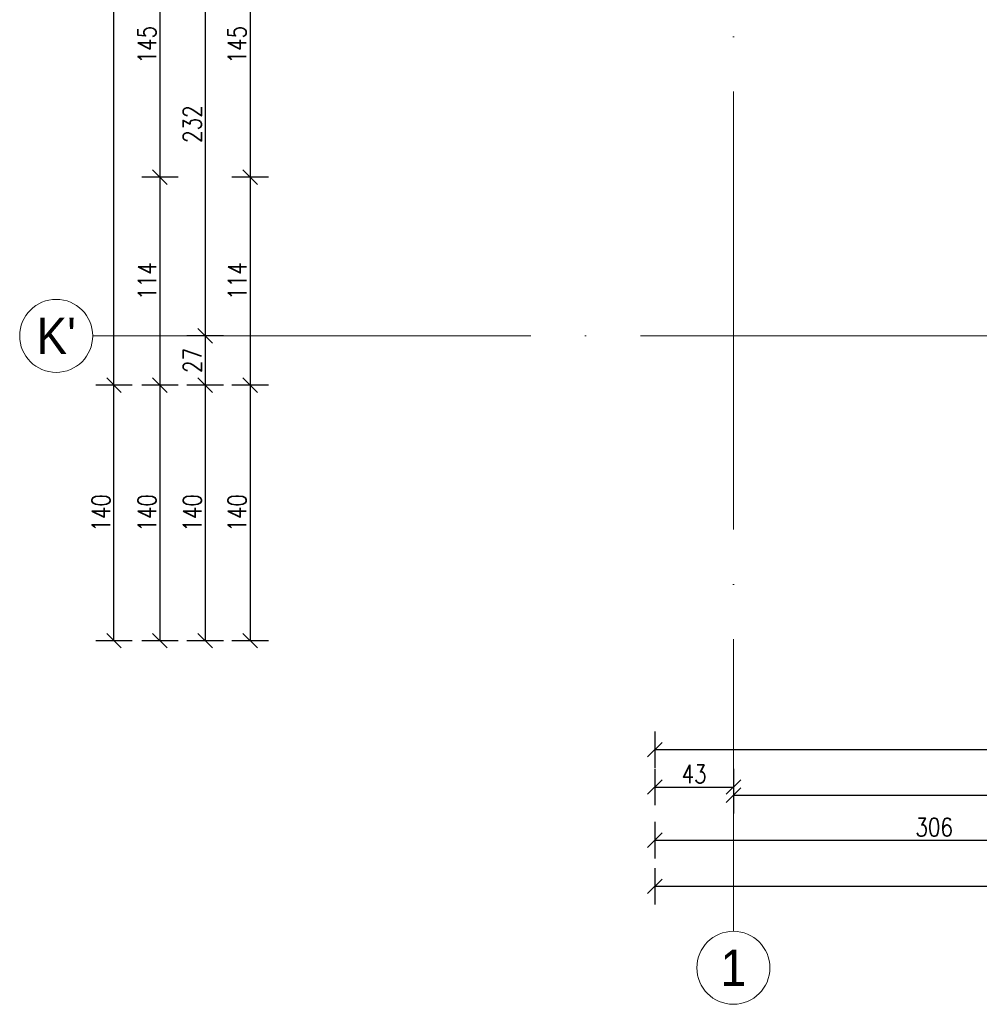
# Model space of a CAD drawing. Header units: millimetres. Extents: x -66901 to 936319, y -323998 to 488548.
# Tile 27 of 84: x 724230 to 729486, y 66440 to 71834. Entities that reach past the tile are written whole.
import ezdxf
from ezdxf.enums import TextEntityAlignment as Align

# ---------------------------------------------------------------- set-up
doc = ezdxf.new("R2010")
doc.units = ezdxf.units.MM
doc.header["$LTSCALE"] = 5
doc.header["$MEASUREMENT"] = 0
doc.linetypes.add('ACAD_ISO04W100', pattern=[30, 24, -3, 0, -3])
doc.linetypes.add('Osie$0$CONTINOUS', pattern=[0])
for name, color, linetype, lineweight in [('A_OPISY', 44, 'Continuous', 9), ('A_OSIE KONSTRUKCYJNE', 150, 'ACAD_ISO04W100', 5), ('A_WYMIAROWANIE', 7, 'Continuous', 9)]:
    doc.layers.add(name, color=color, linetype=linetype, lineweight=lineweight)
doc.layers.add('K-S$UPY', color=4, linetype='Continuous')
doc.styles.add('DEMIURG_100_opisy', font='arial.ttf', dxfattribs={"width": 0.9, "height": 20})
doc.styles.get("Standard").update_dxf_attribs({"font": 'simplex.shx', "width": 0.8})
doc.dimstyles.new('1 do 100', dxfattribs={"dimtxt": 10, "dimasz": 8, "dimexe": 10, "dimexo": 10, "dimgap": 2, "dimtad": 1, "dimdec": 0, "dimtxsty": 'Standard', "dimblk": 'OBLIQUE', "dimcen": 2.5, "dimadec": 0, "dimazin": 0, "dimtfac": 1, "dimtdec": 0, "dimtmove": 0, "dimatfit": 3, "dimldrblk": 'OBLIQUE', "dimfxl": 10, "dimfxlon": 1, "dimarcsym": 0})

# ---------------------------------------------------------------- blocks, each defined once
blk = doc.blocks.new('OSI')
at = {"layer": 'A_OSIE KONSTRUKCYJNE', "ltscale": 2}
for p, q in [((16364.03, 22227.01), (16364.03, 19966.92)), ((16013.11, 20293.12), (19027.17, 20293.12))]:
    blk.add_line(p, q, dxfattribs=at)
at = {"layer": 'A_OSIE KONSTRUKCYJNE', "linetype": 'Continuous'}
for centre in [(15993.11, 20293.12), (16364.03, 19946.92)]:
    blk.add_circle(centre, 20, dxfattribs=at)
at = {"layer": 'A_OSIE KONSTRUKCYJNE', "linetype": 'Osie$0$CONTINOUS', "style": 'DEMIURG_100_opisy', "width": 0.9}
for s, p in [("K'", (15993.11, 20293.12)), ('1', (16364.03, 19946.92))]:
    blk.add_text(s, height=20, dxfattribs=at).set_placement(p, align=Align.MIDDLE_CENTER)
blk = doc.blocks.new('_Oblique')
at = {"color": 0, "linetype": 'ByBlock', "lineweight": -2}
blk.add_line((-0.5, -0.5), (0.5, 0.5), dxfattribs=at)
blk = doc.blocks.new('*D446')
at = {"layer": 'A_WYMIAROWANIE', "color": 0, "lineweight": -2, "ltscale": 2, "transparency": 16777216}
for p, q in [((13281.26, 17700.97), (13281.26, 17680.97)), ((13812.26, 17700.97), (13812.26, 17680.97)), ((13281.26, 17690.97), (13812.26, 17690.97))]:
    blk.add_line(p, q, dxfattribs=at)
at = {"layer": 'Defpoints', "color": 0, "ltscale": 2, "transparency": 16777216}
for p in [(13281.26, 18149.66), (13812.26, 18149.66), (13812.26, 17690.97)]:
    blk.add_point(p, dxfattribs=at)
at = {"layer": 'A_WYMIAROWANIE', "color": 0, "lineweight": -2, "ltscale": 2, "transparency": 16777216, "xscale": 8, "yscale": 8, "zscale": 8, "rotation": 180}
blk.add_blockref('_Oblique', (13281.26, 17690.97), dxfattribs=at)
at = {"layer": 'A_WYMIAROWANIE', "color": 0, "lineweight": -2, "ltscale": 2, "transparency": 16777216, "xscale": 8, "yscale": 8, "zscale": 8}
blk.add_blockref('_Oblique', (13812.26, 17690.97), dxfattribs=at)
at = {"layer": 'A_WYMIAROWANIE', "color": 0, "ltscale": 2, "transparency": 16777216, "insert": (13546.76, 17698.08), "char_height": 10, "attachment_point": 5}
blk.add_mtext('531', dxfattribs=at)
blk = doc.blocks.new('*D455')
at = {"layer": 'A_WYMIAROWANIE', "color": 0, "lineweight": -2, "ltscale": 2, "transparency": 16777216}
for p, q in [((13281.26, 17680.5), (13281.26, 17660.5)), ((13324.26, 17680.5), (13324.26, 17660.5)), ((13281.26, 17670.5), (13324.26, 17670.5))]:
    blk.add_line(p, q, dxfattribs=at)
at = {"layer": 'Defpoints', "color": 0, "ltscale": 2, "transparency": 16777216}
for p in [(13281.26, 18149.66), (13324.26, 18140.81), (13324.26, 17670.5)]:
    blk.add_point(p, dxfattribs=at)
at = {"layer": 'A_WYMIAROWANIE', "color": 0, "lineweight": -2, "ltscale": 2, "transparency": 16777216, "xscale": 8, "yscale": 8, "zscale": 8, "rotation": 180}
blk.add_blockref('_Oblique', (13281.26, 17670.5), dxfattribs=at)
at = {"layer": 'A_WYMIAROWANIE', "color": 0, "lineweight": -2, "ltscale": 2, "transparency": 16777216, "xscale": 8, "yscale": 8, "zscale": 8}
blk.add_blockref('_Oblique', (13324.26, 17670.5), dxfattribs=at)
at = {"layer": 'A_WYMIAROWANIE', "color": 0, "ltscale": 2, "transparency": 16777216, "insert": (13302.76, 17677.61), "char_height": 10, "attachment_point": 5}
blk.add_mtext('43', dxfattribs=at)
blk = doc.blocks.new('*D456')
at = {"layer": 'A_WYMIAROWANIE', "color": 0, "lineweight": -2, "ltscale": 2, "transparency": 16777216}
for p, q in [((13324.26, 17676.05), (13324.26, 17656.05)), ((13862.28, 17676.05), (13862.28, 17656.05)), ((13324.26, 17666.05), (13862.28, 17666.05))]:
    blk.add_line(p, q, dxfattribs=at)
at = {"layer": 'Defpoints', "color": 0, "ltscale": 2, "transparency": 16777216}
for p in [(13324.26, 18140.81), (13862.28, 18112.33), (13862.28, 17666.05)]:
    blk.add_point(p, dxfattribs=at)
at = {"layer": 'A_WYMIAROWANIE', "color": 0, "lineweight": -2, "ltscale": 2, "transparency": 16777216, "xscale": 8, "yscale": 8, "zscale": 8, "rotation": 180}
blk.add_blockref('_Oblique', (13324.26, 17666.05), dxfattribs=at)
at = {"layer": 'A_WYMIAROWANIE', "color": 0, "lineweight": -2, "ltscale": 2, "transparency": 16777216, "xscale": 8, "yscale": 8, "zscale": 8}
blk.add_blockref('_Oblique', (13862.28, 17666.05), dxfattribs=at)
at = {"layer": 'A_WYMIAROWANIE', "color": 0, "ltscale": 2, "transparency": 16777216, "insert": (13593.27, 17673.16), "char_height": 10, "attachment_point": 5}
blk.add_mtext('538', dxfattribs=at)
blk = doc.blocks.new('*D464')
at = {"layer": 'A_WYMIAROWANIE', "color": 0, "lineweight": -2, "ltscale": 2, "transparency": 16777216}
for p, q in [((13281.26, 17651.4), (13281.26, 17631.4)), ((13587.26, 17651.4), (13587.26, 17631.4)), ((13281.26, 17641.4), (13587.26, 17641.4))]:
    blk.add_line(p, q, dxfattribs=at)
at = {"layer": 'Defpoints', "color": 0, "ltscale": 2, "transparency": 16777216}
for p in [(13281.26, 18149.66), (13587.26, 18131.13), (13587.26, 17641.4)]:
    blk.add_point(p, dxfattribs=at)
at = {"layer": 'A_WYMIAROWANIE', "color": 0, "lineweight": -2, "ltscale": 2, "transparency": 16777216, "xscale": 8, "yscale": 8, "zscale": 8, "rotation": 180}
blk.add_blockref('_Oblique', (13281.26, 17641.4), dxfattribs=at)
at = {"layer": 'A_WYMIAROWANIE', "color": 0, "lineweight": -2, "ltscale": 2, "transparency": 16777216, "xscale": 8, "yscale": 8, "zscale": 8}
blk.add_blockref('_Oblique', (13587.26, 17641.4), dxfattribs=at)
at = {"layer": 'A_WYMIAROWANIE', "color": 0, "ltscale": 2, "transparency": 16777216, "insert": (13434.26, 17648.51), "char_height": 10, "attachment_point": 5}
blk.add_mtext('306', dxfattribs=at)
blk = doc.blocks.new('*D470')
at = {"layer": 'A_WYMIAROWANIE', "color": 0, "lineweight": -2, "ltscale": 2, "transparency": 16777216}
for p, q in [((13281.26, 17626.09), (13281.26, 17606.09)), ((15776.26, 17626.09), (15776.26, 17606.09)), ((13281.26, 17616.09), (15776.26, 17616.09))]:
    blk.add_line(p, q, dxfattribs=at)
at = {"layer": 'Defpoints', "color": 0, "ltscale": 2, "transparency": 16777216}
for p in [(13281.26, 18149.66), (15776.26, 18149.66), (15776.26, 17616.09)]:
    blk.add_point(p, dxfattribs=at)
at = {"layer": 'A_WYMIAROWANIE', "color": 0, "lineweight": -2, "ltscale": 2, "transparency": 16777216, "xscale": 8, "yscale": 8, "zscale": 8, "rotation": 180}
blk.add_blockref('_Oblique', (13281.26, 17616.09), dxfattribs=at)
at = {"layer": 'A_WYMIAROWANIE', "color": 0, "lineweight": -2, "ltscale": 2, "transparency": 16777216, "xscale": 8, "yscale": 8, "zscale": 8}
blk.add_blockref('_Oblique', (15776.26, 17616.09), dxfattribs=at)
at = {"layer": 'A_WYMIAROWANIE', "color": 0, "ltscale": 2, "transparency": 16777216, "insert": (14528.76, 17623.2), "char_height": 10, "attachment_point": 5}
blk.add_mtext('2495', dxfattribs=at)
blk = doc.blocks.new('*D479')
at = {"layer": 'A_WYMIAROWANIE', "color": 0, "lineweight": -2, "ltscale": 2, "transparency": 16777216}
for p, q in [((13069.54, 18149.66), (13049.54, 18149.66)), ((13059.54, 18149.66), (13059.54, 18004.66)), ((13069.54, 18004.66), (13049.54, 18004.66))]:
    blk.add_line(p, q, dxfattribs=at)
at = {"layer": 'Defpoints', "color": 0, "ltscale": 2, "transparency": 16777216}
for p in [(13281.26, 18149.66), (13059.54, 18004.66), (13617.26, 18004.66)]:
    blk.add_point(p, dxfattribs=at)
at = {"layer": 'A_WYMIAROWANIE', "color": 0, "lineweight": -2, "ltscale": 2, "transparency": 16777216, "xscale": 8, "yscale": 8, "zscale": 8}
for p, rotation in [((13059.54, 18149.66), 90), ((13059.54, 18004.66), 270)]:
    blk.add_blockref('_Oblique', p, dxfattribs=dict(at, rotation=rotation))
at = {"layer": 'A_WYMIAROWANIE', "color": 0, "ltscale": 2, "transparency": 16777216, "insert": (13052.44, 18077.16), "char_height": 10, "attachment_point": 5, "rotation": 90}
blk.add_mtext('145', dxfattribs=at)
blk = doc.blocks.new('*D480')
at = {"layer": 'A_WYMIAROWANIE', "color": 0, "lineweight": -2, "ltscale": 2, "transparency": 16777216}
for p, q in [((13069.54, 18004.66), (13049.54, 18004.66)), ((13059.54, 18004.66), (13059.54, 17890.66)), ((13069.54, 17890.66), (13049.54, 17890.66))]:
    blk.add_line(p, q, dxfattribs=at)
at = {"layer": 'Defpoints', "color": 0, "ltscale": 2, "transparency": 16777216}
for p in [(13617.26, 18004.66), (13059.54, 17890.66), (13975.26, 17890.66)]:
    blk.add_point(p, dxfattribs=at)
at = {"layer": 'A_WYMIAROWANIE', "color": 0, "lineweight": -2, "ltscale": 2, "transparency": 16777216, "xscale": 8, "yscale": 8, "zscale": 8}
for p, rotation in [((13059.54, 18004.66), 90), ((13059.54, 17890.66), 270)]:
    blk.add_blockref('_Oblique', p, dxfattribs=dict(at, rotation=rotation))
at = {"layer": 'A_WYMIAROWANIE', "color": 0, "ltscale": 2, "transparency": 16777216, "insert": (13052.52, 17947.66), "char_height": 10, "attachment_point": 5, "rotation": 90}
blk.add_mtext('114', dxfattribs=at)
blk = doc.blocks.new('*D481')
at = {"layer": 'A_WYMIAROWANIE', "color": 0, "lineweight": -2, "ltscale": 2, "transparency": 16777216}
for p, q in [((13069.54, 17890.66), (13049.54, 17890.66)), ((13059.54, 17890.66), (13059.54, 17750.66)), ((13069.54, 17750.66), (13049.54, 17750.66))]:
    blk.add_line(p, q, dxfattribs=at)
at = {"layer": 'Defpoints', "color": 0, "ltscale": 2, "transparency": 16777216}
for p in [(13975.26, 17890.66), (13059.54, 17750.66), (14235.47, 17750.66)]:
    blk.add_point(p, dxfattribs=at)
at = {"layer": 'A_WYMIAROWANIE', "color": 0, "lineweight": -2, "ltscale": 2, "transparency": 16777216, "xscale": 8, "yscale": 8, "zscale": 8}
for p, rotation in [((13059.54, 17890.66), 90), ((13059.54, 17750.66), 270)]:
    blk.add_blockref('_Oblique', p, dxfattribs=dict(at, rotation=rotation))
at = {"layer": 'A_WYMIAROWANIE', "color": 0, "ltscale": 2, "transparency": 16777216, "insert": (13052.44, 17820.66), "char_height": 10, "attachment_point": 5, "rotation": 90}
blk.add_mtext('140', dxfattribs=at)
blk = doc.blocks.new('*D489')
at = {"layer": 'A_WYMIAROWANIE', "color": 0, "lineweight": -2, "ltscale": 2, "transparency": 16777216}
for p, q in [((13044.97, 18149.66), (13024.97, 18149.66)), ((13034.97, 18149.66), (13034.97, 17917.66)), ((13044.97, 17917.66), (13024.97, 17917.66))]:
    blk.add_line(p, q, dxfattribs=at)
at = {"layer": 'Defpoints', "color": 0, "ltscale": 2, "transparency": 16777216}
for p in [(13281.26, 18149.66), (13034.97, 17917.66), (13952.52, 17917.66)]:
    blk.add_point(p, dxfattribs=at)
at = {"layer": 'A_WYMIAROWANIE', "color": 0, "lineweight": -2, "ltscale": 2, "transparency": 16777216, "xscale": 8, "yscale": 8, "zscale": 8}
for p, rotation in [((13034.97, 18149.66), 90), ((13034.97, 17917.66), 270)]:
    blk.add_blockref('_Oblique', p, dxfattribs=dict(at, rotation=rotation))
at = {"layer": 'A_WYMIAROWANIE', "color": 0, "ltscale": 2, "transparency": 16777216, "insert": (13027.86, 18033.66), "char_height": 10, "attachment_point": 5, "rotation": 90}
blk.add_mtext('232', dxfattribs=at)
blk = doc.blocks.new('*D490')
at = {"layer": 'A_WYMIAROWANIE', "color": 0, "lineweight": -2, "ltscale": 2, "transparency": 16777216}
for p, q in [((13044.97, 17917.66), (13024.97, 17917.66)), ((13034.97, 17917.66), (13034.97, 17890.66)), ((13044.97, 17890.66), (13024.97, 17890.66))]:
    blk.add_line(p, q, dxfattribs=at)
at = {"layer": 'Defpoints', "color": 0, "ltscale": 2, "transparency": 16777216}
for p in [(13952.52, 17917.66), (13034.97, 17890.66), (13975.26, 17890.66)]:
    blk.add_point(p, dxfattribs=at)
at = {"layer": 'A_WYMIAROWANIE', "color": 0, "lineweight": -2, "ltscale": 2, "transparency": 16777216, "xscale": 8, "yscale": 8, "zscale": 8}
for p, rotation in [((13034.97, 17917.66), 90), ((13034.97, 17890.66), 270)]:
    blk.add_blockref('_Oblique', p, dxfattribs=dict(at, rotation=rotation))
at = {"layer": 'A_WYMIAROWANIE', "color": 0, "ltscale": 2, "transparency": 16777216, "insert": (13027.95, 17904.16), "char_height": 10, "attachment_point": 5, "rotation": 90}
blk.add_mtext('27', dxfattribs=at)
blk = doc.blocks.new('*D491')
at = {"layer": 'A_WYMIAROWANIE', "color": 0, "lineweight": -2, "ltscale": 2, "transparency": 16777216}
for p, q in [((13044.97, 17890.66), (13024.97, 17890.66)), ((13034.97, 17890.66), (13034.97, 17750.66)), ((13044.97, 17750.66), (13024.97, 17750.66))]:
    blk.add_line(p, q, dxfattribs=at)
at = {"layer": 'Defpoints', "color": 0, "ltscale": 2, "transparency": 16777216}
for p in [(13975.26, 17890.66), (13034.97, 17750.66), (14437.49, 17750.66)]:
    blk.add_point(p, dxfattribs=at)
at = {"layer": 'A_WYMIAROWANIE', "color": 0, "lineweight": -2, "ltscale": 2, "transparency": 16777216, "xscale": 8, "yscale": 8, "zscale": 8}
for p, rotation in [((13034.97, 17890.66), 90), ((13034.97, 17750.66), 270)]:
    blk.add_blockref('_Oblique', p, dxfattribs=dict(at, rotation=rotation))
at = {"layer": 'A_WYMIAROWANIE', "color": 0, "ltscale": 2, "transparency": 16777216, "insert": (13027.87, 17820.66), "char_height": 10, "attachment_point": 5, "rotation": 90}
blk.add_mtext('140', dxfattribs=at)
blk = doc.blocks.new('*D495')
at = {"layer": 'A_WYMIAROWANIE', "color": 0, "lineweight": -2, "ltscale": 2, "transparency": 16777216}
for p, q in [((13020.18, 18149.66), (13000.18, 18149.66)), ((13010.18, 18149.66), (13010.18, 18004.66)), ((13020.18, 18004.66), (13000.18, 18004.66))]:
    blk.add_line(p, q, dxfattribs=at)
at = {"layer": 'Defpoints', "color": 0, "ltscale": 2, "transparency": 16777216}
for p in [(13281.26, 18149.66), (13010.18, 18004.66), (13677.26, 18004.66)]:
    blk.add_point(p, dxfattribs=at)
at = {"layer": 'A_WYMIAROWANIE', "color": 0, "lineweight": -2, "ltscale": 2, "transparency": 16777216, "xscale": 8, "yscale": 8, "zscale": 8}
for p, rotation in [((13010.18, 18149.66), 90), ((13010.18, 18004.66), 270)]:
    blk.add_blockref('_Oblique', p, dxfattribs=dict(at, rotation=rotation))
at = {"layer": 'A_WYMIAROWANIE', "color": 0, "ltscale": 2, "transparency": 16777216, "insert": (13003.07, 18077.16), "char_height": 10, "attachment_point": 5, "rotation": 90}
blk.add_mtext('145', dxfattribs=at)
blk = doc.blocks.new('*D496')
at = {"layer": 'A_WYMIAROWANIE', "color": 0, "lineweight": -2, "ltscale": 2, "transparency": 16777216}
for p, q in [((13020.18, 18004.66), (13000.18, 18004.66)), ((13010.18, 18004.66), (13010.18, 17890.66)), ((13020.18, 17890.66), (13000.18, 17890.66))]:
    blk.add_line(p, q, dxfattribs=at)
at = {"layer": 'Defpoints', "color": 0, "ltscale": 2, "transparency": 16777216}
for p in [(13677.26, 18004.66), (13010.18, 17890.66), (13975.26, 17890.66)]:
    blk.add_point(p, dxfattribs=at)
at = {"layer": 'A_WYMIAROWANIE', "color": 0, "lineweight": -2, "ltscale": 2, "transparency": 16777216, "xscale": 8, "yscale": 8, "zscale": 8}
for p, rotation in [((13010.18, 18004.66), 90), ((13010.18, 17890.66), 270)]:
    blk.add_blockref('_Oblique', p, dxfattribs=dict(at, rotation=rotation))
at = {"layer": 'A_WYMIAROWANIE', "color": 0, "ltscale": 2, "transparency": 16777216, "insert": (13003.16, 17947.66), "char_height": 10, "attachment_point": 5, "rotation": 90}
blk.add_mtext('114', dxfattribs=at)
blk = doc.blocks.new('*D497')
at = {"layer": 'A_WYMIAROWANIE', "color": 0, "lineweight": -2, "ltscale": 2, "transparency": 16777216}
for p, q in [((13020.18, 17890.66), (13000.18, 17890.66)), ((13010.18, 17890.66), (13010.18, 17750.66)), ((13020.18, 17750.66), (13000.18, 17750.66))]:
    blk.add_line(p, q, dxfattribs=at)
at = {"layer": 'Defpoints', "color": 0, "ltscale": 2, "transparency": 16777216}
for p in [(13975.26, 17890.66), (13010.18, 17750.66), (14226.71, 17750.66)]:
    blk.add_point(p, dxfattribs=at)
at = {"layer": 'A_WYMIAROWANIE', "color": 0, "lineweight": -2, "ltscale": 2, "transparency": 16777216, "xscale": 8, "yscale": 8, "zscale": 8}
for p, rotation in [((13010.18, 17890.66), 90), ((13010.18, 17750.66), 270)]:
    blk.add_blockref('_Oblique', p, dxfattribs=dict(at, rotation=rotation))
at = {"layer": 'A_WYMIAROWANIE', "color": 0, "ltscale": 2, "transparency": 16777216, "insert": (13003.07, 17820.66), "char_height": 10, "attachment_point": 5, "rotation": 90}
blk.add_mtext('140', dxfattribs=at)
blk = doc.blocks.new('*D498')
at = {"layer": 'A_WYMIAROWANIE', "color": 0, "lineweight": -2, "ltscale": 2, "transparency": 16777216}
for p, q in [((12994.99, 17890.66), (12974.99, 17890.66)), ((12984.99, 17750.66), (12984.99, 17890.66)), ((12994.99, 17750.66), (12974.99, 17750.66))]:
    blk.add_line(p, q, dxfattribs=at)
at = {"layer": 'Defpoints', "color": 0, "ltscale": 2, "transparency": 16777216}
for p in [(12984.99, 17890.66), (13975.26, 17890.66), (14207.11, 17750.66)]:
    blk.add_point(p, dxfattribs=at)
at = {"layer": 'A_WYMIAROWANIE', "color": 0, "lineweight": -2, "ltscale": 2, "transparency": 16777216, "xscale": 8, "yscale": 8, "zscale": 8}
for p, rotation in [((12984.99, 17890.66), 90), ((12984.99, 17750.66), 270)]:
    blk.add_blockref('_Oblique', p, dxfattribs=dict(at, rotation=rotation))
at = {"layer": 'A_WYMIAROWANIE', "color": 0, "ltscale": 2, "transparency": 16777216, "insert": (12977.88, 17820.66), "char_height": 10, "attachment_point": 5, "rotation": 90}
blk.add_mtext('140', dxfattribs=at)
blk = doc.blocks.new('*D499')
at = {"layer": 'A_WYMIAROWANIE', "color": 0, "lineweight": -2, "ltscale": 2, "transparency": 16777216}
for p, q in [((12994.99, 19655.66), (12974.99, 19655.66)), ((12984.99, 17890.66), (12984.99, 19655.66)), ((12994.99, 17890.66), (12974.99, 17890.66))]:
    blk.add_line(p, q, dxfattribs=at)
at = {"layer": 'Defpoints', "color": 0, "ltscale": 2, "transparency": 16777216}
for p in [(12984.99, 19655.66), (13281.26, 19655.66), (13975.26, 17890.66)]:
    blk.add_point(p, dxfattribs=at)
at = {"layer": 'A_WYMIAROWANIE', "color": 0, "lineweight": -2, "ltscale": 2, "transparency": 16777216, "xscale": 8, "yscale": 8, "zscale": 8}
for p, rotation in [((12984.99, 19655.66), 90), ((12984.99, 17890.66), 270)]:
    blk.add_blockref('_Oblique', p, dxfattribs=dict(at, rotation=rotation))
at = {"layer": 'A_WYMIAROWANIE', "color": 0, "ltscale": 2, "transparency": 16777216, "insert": (12977.88, 18773.16), "char_height": 10, "attachment_point": 5, "rotation": 90}
blk.add_mtext('1765', dxfattribs=at)
blk = doc.blocks.new('A$C704C2890')
at = {"layer": 'A_OSIE KONSTRUKCYJNE'}
blk.add_blockref('OSI', (-16376.03, -21976.12), dxfattribs=at)
at = {"layer": 'A_OPISY'}
for tag, p in [('90+15', (1523.57, -388.18)), ('200', (1523.57, -407.04))]:
    blk.add_attdef(tag, p, '', height=9.86, dxfattribs=at)
blk.add_attdef('OZ', (1572.64, -382.31), '', height=9.86, rotation=270, dxfattribs=at)
at = {"layer": 'A_WYMIAROWANIE', "ltscale": 2}
for base, p1, p2, picture, middle in [((-351.27, 55), (639, -1710), (-55, 55), '*D499', (-358.38, -827.5)), ((-326.08, -1596), (-55, -1451), (341, -1596), '*D495', (-333.18, -1523.5)), ((-301.29, -1683), (-55, -1451), (616.27, -1683), '*D489', (-308.4, -1567)), ((-276.71, -1596), (-55, -1451), (281, -1596), '*D479', (-283.82, -1523.5)), ((-326.08, -1710), (341, -1596), (639, -1710), '*D496', (-333.1, -1653)), ((-276.71, -1710), (281, -1596), (639, -1710), '*D480', (-283.74, -1653)), ((-301.29, -1710), (616.27, -1683), (639, -1710), '*D490', (-308.31, -1696.5)), ((-326.08, -1850), (639, -1710), (890.45, -1850), '*D497', (-333.18, -1780)), ((-301.29, -1850), (639, -1710), (1101.23, -1850), '*D491', (-308.39, -1780)), ((-276.71, -1850), (639, -1710), (899.21, -1850), '*D481', (-283.82, -1780))]:
    dim = blk.add_linear_dim(base=base, p1=p1, p2=p2, angle=90, dimstyle='1 do 100', override={"dimtmove": 1}, dxfattribs=at)
    dim.commit()
    dim.dimension.update_dxf_attribs({"geometry": picture, "text_midpoint": middle, "insert": (-13336.26, -19600.66)})
for base, p2, picture, middle in [((476, -1909.69), (476, -1451), '*D446', (210.5, -1902.58)), ((-12, -1930.16), (-12, -1459.85), '*D455', (-33.5, -1923.05)), ((251, -1959.26), (251, -1469.53), '*D464', (98, -1952.15)), ((2440, -1984.57), (2440, -1451), '*D470', (1192.5, -1977.46))]:
    dim = blk.add_linear_dim(base=base, p1=(-55, -1451), p2=p2, dimstyle='1 do 100', dxfattribs=at)
    dim.commit()
    dim.dimension.update_dxf_attribs({"geometry": picture, "text_midpoint": middle, "insert": (-13336.26, -19600.66)})
dim = blk.add_linear_dim(base=(526.02, -1934.61), p1=(-12, -1459.85), p2=(526.02, -1488.33), dimstyle='1 do 100', override={"dimtmove": 1}, dxfattribs=at)
dim.commit()
dim.dimension.update_dxf_attribs({"geometry": '*D456', "text_midpoint": (257.01, -1927.5), "insert": (-13336.26, -19600.66)})
dim = blk.add_linear_dim(base=(-351.27, -1710), p1=(870.85, -1850), p2=(639, -1710), angle=90, dimstyle='1 do 100', dxfattribs=at)
dim.commit()
dim.dimension.update_dxf_attribs({"geometry": '*D498', "text_midpoint": (-358.38, -1780), "insert": (-13336.26, -19600.66)})

msp = doc.modelspace()

# ---------------------------------------------------------------- block references
at = {"layer": 'K-S$UPY', "xscale": 10, "yscale": 10, "zscale": 10}
msp.add_blockref('A$C704C2890', (728259, 86931.848), dxfattribs=at)

doc.saveas('drawing.dxf')
